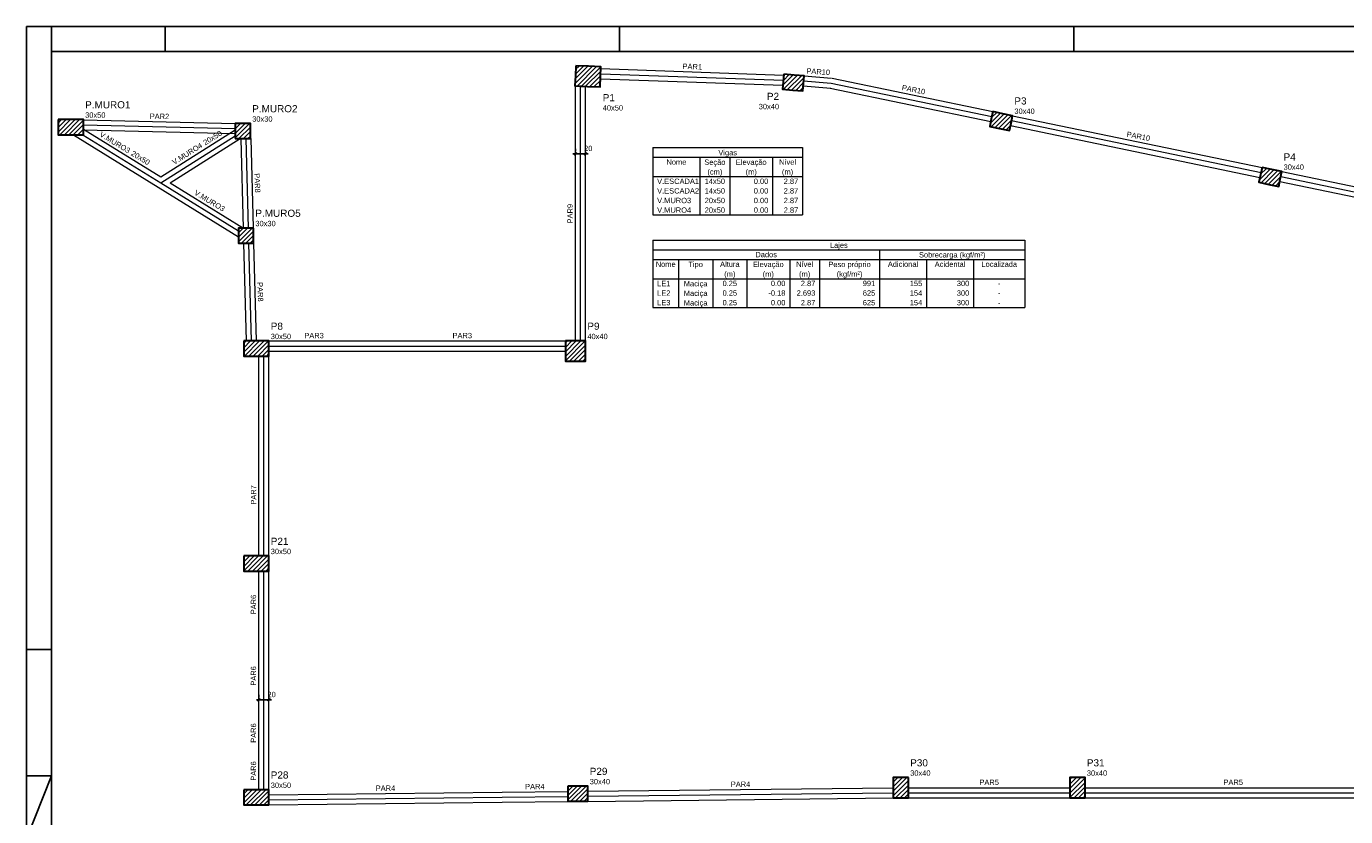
# Model space of a CAD drawing. Header units: millimetres. Extents: x 10 to 1250, y -62 to 528.
# Tile 81 of 256: x 10 to 63, y 161 to 193. Entities that reach past the tile are written whole.
import ezdxf

# ---------------------------------------------------------------- set-up
doc = ezdxf.new("R2010")
doc.units = ezdxf.units.MM
doc.header["$LTSCALE"] = 0.05
for name, color, linetype, lineweight in [('FO-Cotas', 5, 'Continuous', 5), ('FO-Eixos', 5, 'Continuous', 5), ('FO-Hachura pilar que passa', 19, 'Continuous', 5), ('FO-Pilares', 4, 'Continuous', 30), ('FO-Textos das vigas', 7, 'Continuous', 5), ('FO-Textos dos pilares', 7, 'Continuous', 5), ('FO-Vigas', 7, 'Continuous', 5)]:
    doc.layers.add(name, color=color, linetype=linetype, lineweight=lineweight)
doc.layers.add('FOLHA_PADRÃO', color=7, linetype='Continuous')
doc.styles.add('Arial', font='arial.ttf')
doc.styles.get("Standard").update_dxf_attribs({"font": 'arial.ttf'})
doc.dimstyles.new('UM_50.000000', dxfattribs={"dimtxt": 0.18, "dimasz": 0.1, "dimexe": 0.1, "dimexo": 0.2, "dimgap": 0.1, "dimtad": 1, "dimdec": 1, "dimlfac": 50, "dimzin": 0, "dimdsep": 46, "dimtxsty": 'Standard', "dimblk": 'OBLIQUE', "dimcen": 0.09, "dimdle": 0.1, "dimadec": 1, "dimazin": 2, "dimtfac": 1, "dimtdec": 1, "dimtofl": 0, "dimtmove": 0, "dimatfit": 3, "dimldrblk": 'OBLIQUE', "dimfxl": 1, "dimtolj": 1, "dimarcsym": 1})
pattern_1 = [(45, (-0.05173, 336.04575), (-0.08838835, 0.08838835), [])]

# ---------------------------------------------------------------- blocks, each defined once
blk = doc.blocks.new('A1EST. 1500')
at = {"layer": 'FOLHA_PADRÃO', "color": 1, "linetype": 'Continuous'}
for p, q in [((0, 59.4), (0, 0)), ((150.008, 59.4), (0, 59.4)), ((1, 59.4), (1, 58.4)), ((5.5, 59.4), (5.5, 58.4)), ((23.5, 59.4), (23.5, 58.4)), ((41.5, 59.4), (41.5, 58.4))]:
    blk.add_line(p, q, dxfattribs=at)
at = {"layer": 'FOLHA_PADRÃO', "color": 1}
for p, q in [((1, 34.7), (0, 34.7)), ((1, 29.7), (0, 27.2)), ((1, 29.7), (0, 29.7))]:
    blk.add_line(p, q, dxfattribs=at)
at = {"layer": 'FOLHA_PADRÃO', "color": 6, "linetype": 'Continuous'}
blk.add_lwpolyline([(149, 58.4), (149, 1), (1, 1), (1, 58.4), (149, 58.4)], dxfattribs=at)
blk = doc.blocks.new('_Oblique')
at = {"color": 0, "linetype": 'ByBlock', "lineweight": -2}
blk.add_line((-0.5, -0.5), (0.5, 0.5), dxfattribs=at)
blk = doc.blocks.new('*D405')
at = {"layer": 'Defpoints', "color": 0, "transparency": 16777216}
for p in [(19.53, 165.888), (19.93, 165.888), (19.93, 165.888)]:
    blk.add_point(p, dxfattribs=at)
at = {"layer": 'FO-Cotas', "color": 0, "lineweight": -2, "transparency": 16777216}
for p, q in [((19.43, 165.888), (20.03, 165.888)), ((19.53, 166.088), (19.53, 165.988)), ((19.93, 166.088), (19.93, 165.988))]:
    blk.add_line(p, q, dxfattribs=at)
at = {"layer": 'FO-Cotas', "color": 0, "lineweight": -2, "transparency": 16777216, "xscale": 0.1, "yscale": 0.1, "zscale": 0.1, "rotation": 180}
blk.add_blockref('_Oblique', (19.53, 165.888), dxfattribs=at)
at = {"layer": 'FO-Cotas', "color": 0, "lineweight": -2, "transparency": 16777216, "xscale": 0.1, "yscale": 0.1, "zscale": 0.1}
blk.add_blockref('_Oblique', (19.93, 165.888), dxfattribs=at)
at = {"layer": 'FO-Cotas', "transparency": 16777216, "insert": (20.035, 166.1), "char_height": 0.2118, "attachment_point": 5, "rotation": 0.0057, "style": 'Arial'}
blk.add_mtext('\\A1;20', dxfattribs=at)
blk = doc.blocks.new('*D409')
at = {"layer": 'Defpoints', "color": 0, "transparency": 16777216}
for p in [(32.075, 187.534), (32.475, 187.534), (32.475, 187.534)]:
    blk.add_point(p, dxfattribs=at)
at = {"layer": 'FO-Cotas', "color": 0, "lineweight": -2, "transparency": 16777216}
for p, q in [((32.075, 187.734), (32.075, 187.634)), ((32.475, 187.734), (32.475, 187.634)), ((31.975, 187.534), (32.575, 187.534))]:
    blk.add_line(p, q, dxfattribs=at)
at = {"layer": 'FO-Cotas', "color": 0, "lineweight": -2, "transparency": 16777216, "xscale": 0.1, "yscale": 0.1, "zscale": 0.1, "rotation": 180}
blk.add_blockref('_Oblique', (32.075, 187.534), dxfattribs=at)
at = {"layer": 'FO-Cotas', "color": 0, "lineweight": -2, "transparency": 16777216, "xscale": 0.1, "yscale": 0.1, "zscale": 0.1}
blk.add_blockref('_Oblique', (32.475, 187.534), dxfattribs=at)
at = {"layer": 'FO-Cotas', "transparency": 16777216, "insert": (32.58, 187.746), "char_height": 0.2118, "attachment_point": 5, "rotation": 0.0057, "style": 'Arial'}
blk.add_mtext('\\A1;20', dxfattribs=at)

msp = doc.modelspace()

# ---------------------------------------------------------------- hatches: boundary and pattern name
at = {"layer": 'FO-Hachura pilar que passa', "linetype": 'Continuous'}
h = msp.add_hatch(dxfattribs=at)
h.set_pattern_fill('ANSI31', color=256, style=0)
h.set_pattern_definition(pattern_1)
h.paths.add_polyline_path([(32.0846, 191.0232), (32.0699, 190.6235), (32.0553, 190.2237), (32.5549, 190.2054), (33.0546, 190.1871), (33.0693, 190.5868), (33.0839, 190.9866), (32.5843, 191.0049)])
h = msp.add_hatch(dxfattribs=at)
h.set_pattern_fill('ANSI31', color=256, style=0)
h.set_pattern_definition(pattern_1)
h.paths.add_polyline_path([(40.3351, 190.6904), (40.3094, 190.3915), (40.2838, 190.0926), (40.6823, 190.0584), (41.0809, 190.0242), (41.1065, 190.3231), (41.1321, 190.622), (40.7336, 190.6562)])
h = msp.add_hatch(dxfattribs=at)
h.set_pattern_fill('ANSI31', color=256, style=0)
h.set_pattern_definition(pattern_1)
h.paths.add_polyline_path([(11.5746, 188.8902), (11.5746, 188.5902), (11.5746, 188.2902), (12.0746, 188.2902), (12.5746, 188.2902), (12.5746, 188.5902), (12.5746, 188.8902), (12.0746, 188.8902)])
h = msp.add_hatch(dxfattribs=at)
h.set_pattern_fill('ANSI31', color=256, style=0)
h.set_pattern_definition(pattern_1)
h.paths.add_polyline_path([(18.5936, 188.1342), (18.8936, 188.1342), (19.1936, 188.1342), (19.1936, 188.4342), (19.1936, 188.7342), (18.8936, 188.7342), (18.5936, 188.7342), (18.5936, 188.4342)])
h = msp.add_hatch(dxfattribs=at)
h.set_pattern_fill('ANSI31', color=256, style=0)
h.set_pattern_definition(pattern_1)
h.paths.add_polyline_path([(48.6112, 189.2042), (48.5504, 188.9105), (48.4895, 188.6167), (48.8812, 188.5356), (49.2729, 188.4545), (49.3338, 188.7482), (49.3946, 189.042), (49.0029, 189.1231)])
h = msp.add_hatch(dxfattribs=at)
h.set_pattern_fill('ANSI31', color=256, style=0)
h.set_pattern_definition(pattern_1)
h.paths.add_polyline_path([(59.279, 186.9904), (59.2177, 186.6967), (59.1564, 186.4031), (59.5479, 186.3213), (59.9394, 186.2395), (60.0008, 186.5331), (60.0621, 186.8268), (59.6706, 186.9086)])
h = msp.add_hatch(dxfattribs=at)
h.set_pattern_fill('ANSI31', color=256, style=0)
h.set_pattern_definition(pattern_1)
h.paths.add_polyline_path([(19.3192, 184.5906), (19.0192, 184.5906), (18.7192, 184.5906), (18.7192, 184.2906), (18.7192, 183.9906), (19.0192, 183.9906), (19.3192, 183.9906), (19.3192, 184.2906)])
h = msp.add_hatch(dxfattribs=at)
h.set_pattern_fill('ANSI31', color=256, style=0)
h.set_pattern_definition(pattern_1)
h.paths.add_polyline_path([(18.9296, 180.1142), (18.9296, 179.8142), (18.9296, 179.5142), (19.4296, 179.5142), (19.9296, 179.5142), (19.9296, 179.8142), (19.9296, 180.1142), (19.4296, 180.1142)])
h = msp.add_hatch(dxfattribs=at)
h.set_pattern_fill('ANSI31', color=256, style=0)
h.set_pattern_definition(pattern_1)
h.paths.add_polyline_path([(31.6746, 180.1142), (31.6746, 179.7142), (31.6746, 179.3142), (32.0746, 179.3142), (32.4746, 179.3142), (32.4746, 179.7142), (32.4746, 180.1142), (32.0746, 180.1142)])
h = msp.add_hatch(dxfattribs=at)
h.set_pattern_fill('ANSI31', color=256, style=0)
h.set_pattern_definition(pattern_1)
h.paths.add_polyline_path([(18.9296, 171.5922), (18.9296, 171.2922), (18.9296, 170.9922), (19.4296, 170.9922), (19.9296, 170.9922), (19.9296, 171.2922), (19.9296, 171.5922), (19.4296, 171.5922)])
h = msp.add_hatch(dxfattribs=at)
h.set_pattern_fill('ANSI31', color=256, style=0)
h.set_pattern_definition(pattern_1)
h.paths.add_polyline_path([(45.2666, 162.8082), (44.9666, 162.8082), (44.6666, 162.8082), (44.6666, 162.4082), (44.6666, 162.0082), (44.9666, 162.0082), (45.2666, 162.0082), (45.2666, 162.4082)])
h = msp.add_hatch(dxfattribs=at)
h.set_pattern_fill('ANSI31', color=256, style=0)
h.set_pattern_definition(pattern_1)
h.paths.add_polyline_path([(51.6666, 162.0082), (51.9666, 162.0082), (52.2666, 162.0082), (52.2666, 162.4082), (52.2666, 162.8082), (51.9666, 162.8082), (51.6666, 162.8082), (51.6666, 162.4082)])
h = msp.add_hatch(dxfattribs=at)
h.set_pattern_fill('ANSI31', color=256, style=0)
h.set_pattern_definition(pattern_1)
h.paths.add_polyline_path([(18.9296, 162.3262), (18.9296, 162.0262), (18.9296, 161.7262), (19.4296, 161.7262), (19.9296, 161.7262), (19.9296, 162.0262), (19.9296, 162.3262), (19.4296, 162.3262)])
h = msp.add_hatch(dxfattribs=at)
h.set_pattern_fill('ANSI31', color=256, style=0)
h.set_pattern_definition(pattern_1)
h.paths.add_polyline_path([(31.7686, 162.4702), (31.7686, 162.1702), (31.7686, 161.8702), (32.1686, 161.8702), (32.5686, 161.8702), (32.5686, 162.1702), (32.5686, 162.4702), (32.1686, 162.4702)])

# ---------------------------------------------------------------- linework, layer by layer
at = {"layer": 'FO-Eixos'}
for p, q in [((33.0738, 190.7086), (40.3146, 190.4518)), ((41.1152, 190.4234), (42.206, 190.3314)), ((42.206, 190.3314), (48.571, 189.0098)), ((32.2746, 180.1142), (32.2746, 190.2156)), ((49.3542, 188.8472), (59.2382, 186.7948)), ((12.5592, 188.2902), (15.6392, 186.3834)), ((12.5746, 188.6804), (18.5936, 188.534)), ((15.6392, 186.3834), (18.5936, 188.2452)), ((19.0096, 188.1342), (19.1044, 184.5906)), ((60.0214, 186.6322), (66.6346, 185.259)), ((15.6392, 186.3834), (18.7192, 184.4764)), ((19.1204, 183.9906), (19.2242, 180.1142)), ((19.9296, 179.9142), (23.5046, 179.9142)), ((23.5046, 179.9142), (31.6746, 179.9142)), ((19.7296, 171.5922), (19.7296, 179.5142)), ((19.7296, 168.3432), (19.7296, 170.9922)), ((19.7296, 165.3342), (19.7296, 168.3432)), ((19.7296, 163.8138), (19.7296, 165.3342)), ((19.7296, 162.3262), (19.7296, 163.8138)), ((29.1666, 162.029), (31.7686, 162.058)), ((32.5686, 162.0668), (44.6666, 162.2016)), ((45.2666, 162.2082), (51.6666, 162.2082)), ((52.2666, 162.2082), (64.0066, 162.2082)), ((19.9296, 161.9262), (29.1666, 162.029))]:
    msp.add_line(p, q, dxfattribs=at)
at = {"layer": 'FO-Pilares'}
for points in [[(32.0846, 191.0232), (32.0699, 190.6235), (32.0553, 190.2237), (32.5549, 190.2054), (33.0546, 190.1871), (33.0693, 190.5868), (33.0839, 190.9866), (32.5843, 191.0049), (32.0846, 191.0232)], [(40.3351, 190.6904), (40.3094, 190.3915), (40.2838, 190.0926), (40.6823, 190.0584), (41.0809, 190.0242), (41.1065, 190.3231), (41.1321, 190.622), (40.7336, 190.6562), (40.3351, 190.6904)], [(11.5746, 188.8902), (11.5746, 188.5902), (11.5746, 188.2902), (12.0746, 188.2902), (12.5746, 188.2902), (12.5746, 188.5902), (12.5746, 188.8902), (12.0746, 188.8902), (11.5746, 188.8902)], [(18.5936, 188.1342), (18.8936, 188.1342), (19.1936, 188.1342), (19.1936, 188.4342), (19.1936, 188.7342), (18.8936, 188.7342), (18.5936, 188.7342), (18.5936, 188.4342), (18.5936, 188.1342)], [(48.6112, 189.2042), (48.5504, 188.9105), (48.4895, 188.6167), (48.8812, 188.5356), (49.2729, 188.4545), (49.3338, 188.7482), (49.3946, 189.042), (49.0029, 189.1231), (48.6112, 189.2042)], [(59.279, 186.9904), (59.2177, 186.6967), (59.1564, 186.4031), (59.5479, 186.3213), (59.9394, 186.2395), (60.0008, 186.5331), (60.0621, 186.8268), (59.6706, 186.9086), (59.279, 186.9904)], [(19.3192, 184.5906), (19.0192, 184.5906), (18.7192, 184.5906), (18.7192, 184.2906), (18.7192, 183.9906), (19.0192, 183.9906), (19.3192, 183.9906), (19.3192, 184.2906), (19.3192, 184.5906)], [(18.9296, 180.1142), (18.9296, 179.8142), (18.9296, 179.5142), (19.4296, 179.5142), (19.9296, 179.5142), (19.9296, 179.8142), (19.9296, 180.1142), (19.4296, 180.1142), (18.9296, 180.1142)], [(31.6746, 180.1142), (31.6746, 179.7142), (31.6746, 179.3142), (32.0746, 179.3142), (32.4746, 179.3142), (32.4746, 179.7142), (32.4746, 180.1142), (32.0746, 180.1142), (31.6746, 180.1142)], [(18.9296, 171.5922), (18.9296, 171.2922), (18.9296, 170.9922), (19.4296, 170.9922), (19.9296, 170.9922), (19.9296, 171.2922), (19.9296, 171.5922), (19.4296, 171.5922), (18.9296, 171.5922)], [(45.2666, 162.8082), (44.9666, 162.8082), (44.6666, 162.8082), (44.6666, 162.4082), (44.6666, 162.0082), (44.9666, 162.0082), (45.2666, 162.0082), (45.2666, 162.4082), (45.2666, 162.8082)], [(51.6666, 162.0082), (51.9666, 162.0082), (52.2666, 162.0082), (52.2666, 162.4082), (52.2666, 162.8082), (51.9666, 162.8082), (51.6666, 162.8082), (51.6666, 162.4082), (51.6666, 162.0082)], [(18.9296, 162.3262), (18.9296, 162.0262), (18.9296, 161.7262), (19.4296, 161.7262), (19.9296, 161.7262), (19.9296, 162.0262), (19.9296, 162.3262), (19.4296, 162.3262), (18.9296, 162.3262)], [(31.7686, 162.4702), (31.7686, 162.1702), (31.7686, 161.8702), (32.1686, 161.8702), (32.5686, 161.8702), (32.5686, 162.1702), (32.5686, 162.4702), (32.1686, 162.4702), (31.7686, 162.4702)]]:
    msp.add_lwpolyline(points, close=True, dxfattribs=at)
at = {"layer": 'FO-Textos das vigas'}
for p, q in [((35.1406, 187.7769), (41.071, 187.7769)), ((35.1406, 187.7769), (35.1406, 185.1083)), ((41.071, 187.7769), (41.071, 185.1083)), ((35.1406, 187.3957), (41.071, 187.3957)), ((37.0045, 187.3957), (37.0045, 185.1083)), ((38.1905, 187.3957), (38.1905, 185.1083)), ((39.8849, 187.3957), (39.8849, 185.1083)), ((35.1406, 186.6332), (41.071, 186.6332)), ((35.1406, 185.1083), (41.071, 185.1083)), ((35.1406, 184.1083), (49.8819, 184.1083)), ((35.1406, 184.1083), (35.1406, 183.727)), ((49.8819, 184.1083), (49.8819, 183.727)), ((35.1406, 183.727), (49.8819, 183.727)), ((35.1406, 183.727), (49.8819, 183.727)), ((35.1406, 183.727), (35.1406, 181.4396)), ((44.1209, 183.727), (44.1209, 183.3458)), ((49.8819, 183.727), (49.8819, 181.4396)), ((35.1406, 183.3458), (49.8819, 183.3458)), ((36.1573, 183.3458), (36.1573, 181.4396)), ((37.5128, 183.3458), (37.5128, 181.4396)), ((38.8683, 183.3458), (38.8683, 181.4396)), ((40.5627, 183.3458), (40.5627, 181.4396)), ((41.7488, 183.3458), (41.7488, 181.4396)), ((44.1209, 183.3458), (44.1209, 181.4396)), ((45.9848, 183.3458), (45.9848, 181.4396)), ((47.8486, 183.3458), (47.8486, 181.4396)), ((35.1406, 182.5833), (49.8819, 182.5833)), ((35.1406, 181.4396), (49.8819, 181.4396))]:
    msp.add_line(p, q, dxfattribs=at)
at = {"layer": 'FO-Vigas'}
for p, q in [((33.0811, 190.9085), (40.3217, 190.6517)), ((33.0664, 190.5087), (40.2975, 190.2523)), ((41.1322, 190.6227), (42.2228, 190.5307)), ((42.2467, 190.5272), (48.6115, 189.2057)), ((32.0746, 180.1142), (32.0746, 190.2156)), ((32.4746, 180.1142), (32.4746, 190.2084)), ((41.098, 190.2241), (42.1892, 190.1321)), ((42.1653, 190.1356), (48.5303, 188.814)), ((12.5795, 188.8803), (18.5936, 188.7341)), ((49.3948, 189.043), (59.2789, 186.9906)), ((12.1792, 188.2902), (15.5339, 186.2134)), ((12.5746, 188.5159), (15.6383, 186.6192)), ((12.5746, 188.4803), (18.5887, 188.3341)), ((15.6383, 186.6192), (18.5936, 188.4816)), ((49.3137, 188.6514), (59.1973, 186.599)), ((16.0167, 186.3849), (18.7926, 188.1342)), ((18.8097, 188.1289), (18.9043, 184.5906)), ((19.2095, 188.1396), (19.3043, 184.596)), ((60.0624, 186.828), (66.6753, 185.4548)), ((15.5339, 186.2134), (18.7192, 184.2412)), ((16.0167, 186.3849), (18.9147, 184.5906)), ((59.9806, 186.4364), (66.5939, 185.0632)), ((18.9205, 183.9853), (19.0241, 180.1142)), ((19.3205, 183.9906), (19.4241, 180.1196)), ((19.9296, 180.1142), (23.5046, 180.1142)), ((23.5046, 180.1142), (31.6746, 180.1142)), ((19.5296, 171.5922), (19.5296, 179.5142)), ((19.9296, 179.7142), (23.5046, 179.7142)), ((19.9296, 171.5922), (19.9296, 179.5142)), ((23.5046, 179.7142), (31.6746, 179.7142)), ((19.5296, 168.3432), (19.5296, 170.9922)), ((19.9296, 168.3432), (19.9296, 170.9922)), ((19.5296, 165.3342), (19.5296, 168.3432)), ((19.9296, 165.3342), (19.9296, 168.3432)), ((19.5296, 163.8138), (19.5296, 165.3342)), ((19.9296, 163.8138), (19.9296, 165.3342)), ((19.5296, 162.3262), (19.5296, 163.8138)), ((19.9296, 162.3262), (19.9296, 163.8138)), ((19.9296, 162.1262), (29.1644, 162.229)), ((29.1644, 162.229), (31.7664, 162.258)), ((32.5686, 162.2668), (44.6644, 162.4016)), ((45.2666, 162.4082), (51.6666, 162.4082)), ((52.2666, 162.4082), (64.0066, 162.4082)), ((19.9307, 161.7262), (29.1688, 161.829)), ((19.9318, 161.7262), (19.9307, 161.7262)), ((29.1688, 161.829), (31.7708, 161.858)), ((32.5708, 161.8668), (44.6688, 162.0016)), ((45.2666, 162.0082), (51.6666, 162.0082)), ((52.2666, 162.0082), (64.0066, 162.0082))]:
    msp.add_line(p, q, dxfattribs=at)

# ---------------------------------------------------------------- block references
msp.add_blockref('A1EST. 1500', (10.3174, 133.1843))

# ---------------------------------------------------------------- texts
at = {"layer": 'FO-Textos das vigas', "linetype": 'Continuous', "char_height": 0.2118, "line_spacing_factor": 0.798, "style": 'Arial'}
for s, insert, attachment_point, rotation in [('PAR1', (36.6999, 190.8861), 8, 358), ('PAR10', (41.6864, 190.6822), 8, 356), ('PAR10', (45.4506, 189.9701), 8, 349), ('PAR2', (15.5891, 188.9131), 8, 359), ('V.MURO3', (14.3481, 187.5425), 9, 329), ('20x50', (17.4095, 187.8606), 7, 32), ('PAR10', (54.3583, 188.1205), 8, 349), ('20x50', (14.4382, 187.4867), 7, 329), ('V.MURO4', (17.32, 187.8042), 9, 32), ('PAR8', (19.3627, 186.3733), 8, 272), ('V.MURO3', (17.5214, 185.5778), 8, 329), ('PAR9', (31.9687, 185.1613), 8, 90), ('PAR8', (19.4782, 182.0579), 8, 272), ('PAR7', (19.4237, 174.0127), 8, 90), ('PAR6', (19.4237, 169.6677), 8, 90), ('PAR6', (19.4237, 166.8387), 8, 90), ('PAR6', (19.4237, 164.574), 8, 90), ('PAR6', (19.4237, 163.07), 8, 90)]:
    msp.add_mtext(s, dxfattribs=dict(at, insert=insert, attachment_point=attachment_point, rotation=rotation))
for s, insert, attachment_point in [('Vigas', (38.106, 187.4105), 8), ('Nome', (36.0725, 187.0992), 8), ('Seção', (37.598, 187.0295), 8), ('Elevação', (39.038, 187.0295), 8), ('Nível', (40.478, 187.0992), 8), ('V.ESCADA1', (35.3101, 186.3367), 7), ('14x50', (37.5975, 186.3367), 8), ('(cm)', (37.598, 186.6485), 8), ('(m)', (39.038, 186.6485), 8), ('0.00', (39.7155, 186.3367), 9), ('(m)', (40.478, 186.6485), 8), ('2.87', (40.9016, 186.3367), 9), ('V.ESCADA2', (35.3101, 185.9555), 7), ('14x50', (37.5975, 185.9555), 8), ('0.00', (39.7155, 185.9555), 9), ('2.87', (40.9016, 185.9555), 9), ('V.MURO3', (35.3101, 185.5742), 7), ('20x50', (37.5975, 185.5742), 8), ('0.00', (39.7155, 185.5742), 9), ('2.87', (40.9016, 185.5742), 9), ('V.MURO4', (35.3101, 185.193), 7), ('20x50', (37.5975, 185.193), 8), ('0.00', (39.7155, 185.193), 9), ('2.87', (40.9016, 185.193), 9), ('Lajes', (42.511, 183.7415), 8), ('Dados', (39.6308, 183.4305), 8), ('Sobrecarga (kgf/m²)', (47.001, 183.3605), 8), ('Nome', (35.6489, 183.0493), 8), ('Tipo', (36.835, 182.9795), 8), ('Altura', (38.1905, 183.0493), 8), ('Elevação', (39.716, 182.9795), 8), ('Nível', (41.1557, 183.0493), 8), ('Peso próprio', (42.935, 182.9795), 8), ('Adicional', (45.0529, 183.0493), 8), ('Acidental', (46.9167, 183.0493), 8), ('Localizada', (48.8653, 183.0493), 8), ('LE1', (35.3101, 182.2868), 7), ('Maciça', (36.835, 182.2165), 8), ('0.25', (38.1905, 182.2868), 8), ('(m)', (38.191, 182.5985), 8), ('(m)', (39.716, 182.5985), 8), ('0.00', (40.3933, 182.2868), 9), ('(m)', (41.156, 182.5985), 8), ('2.87', (41.5793, 182.2868), 9), ('(kgf/m²)', (42.935, 182.5985), 8), ('991', (43.9515, 182.2868), 9), ('155', (45.8153, 182.2868), 9), ('300', (47.6792, 182.2868), 9), ('-', (48.8653, 182.2868), 8), ('LE2', (35.3101, 181.9055), 7), ('Maciça', (36.835, 181.8355), 8), ('0.25', (38.1905, 181.9055), 8), ('-0.18', (40.3933, 181.9055), 9), ('2.693', (41.5793, 181.9055), 9), ('625', (43.9515, 181.9055), 9), ('154', (45.8153, 181.9055), 9), ('300', (47.6792, 181.9055), 9), ('-', (48.8653, 181.9055), 8), ('LE3', (35.3101, 181.5243), 7), ('Maciça', (36.835, 181.4545), 8), ('0.25', (38.1905, 181.5243), 8), ('0.00', (40.3933, 181.5243), 9), ('2.87', (41.5793, 181.5243), 9), ('625', (43.9515, 181.5243), 9), ('154', (45.8153, 181.5243), 9), ('300', (47.6792, 181.5243), 9), ('-', (48.8653, 181.5243), 8), ('PAR3', (21.7171, 180.2201), 8), ('PAR3', (27.5896, 180.2201), 8), ('PAR4', (30.4642, 162.3494), 8), ('PAR4', (38.6153, 162.4401), 8), ('PAR5', (48.4666, 162.5141), 8), ('PAR5', (58.1366, 162.5141), 8), ('PAR4', (24.5458, 162.2835), 8)]:
    msp.add_mtext(s, dxfattribs=dict(at, insert=insert, attachment_point=attachment_point))
at = {"layer": 'FO-Textos dos pilares', "linetype": 'Continuous', "line_spacing_factor": 0.798, "style": 'Arial'}
for s, insert, char_height, attachment_point in [('P1', (33.1545, 189.617), 0.2824, 7), ('P2', (40.1424, 189.6686), 0.2824, 9), ('P3', (49.4652, 189.4833), 0.2824, 7), ('30x50', (12.6452, 188.9608), 0.2118, 7), ('P.MURO1', (12.6452, 189.3315), 0.2824, 7), ('P.MURO2', (19.2642, 189.1755), 0.2824, 7), ('40x50', (33.1545, 189.2464), 0.2118, 7), ('30x40', (40.1424, 189.298), 0.2118, 9), ('30x40', (49.4652, 189.1126), 0.2118, 7), ('30x30', (19.2642, 188.8048), 0.2118, 7), ('30x40', (60.1327, 186.8974), 0.2118, 7), ('P4', (60.1327, 187.2681), 0.2824, 7), ('P.MURO5', (19.3898, 185.0319), 0.2824, 7), ('30x30', (19.3898, 184.6612), 0.2118, 7), ('P8', (20.0002, 180.5555), 0.2824, 7), ('P9', (32.5452, 180.5555), 0.2824, 7), ('30x50', (20.0002, 180.1848), 0.2118, 7), ('40x40', (32.5452, 180.1848), 0.2118, 7), ('P21', (20.0002, 172.0335), 0.2824, 7), ('30x50', (20.0002, 171.6628), 0.2118, 7), ('P30', (45.3372, 163.2495), 0.2824, 7), ('P31', (52.3372, 163.2495), 0.2824, 7), ('P28', (20.0002, 162.7675), 0.2824, 7), ('P29', (32.6392, 162.9115), 0.2824, 7), ('30x40', (45.3372, 162.8788), 0.2118, 7), ('30x40', (52.3372, 162.8788), 0.2118, 7), ('30x50', (20.0002, 162.3968), 0.2118, 7), ('30x40', (32.6392, 162.5408), 0.2118, 7)]:
    msp.add_mtext(s, dxfattribs=dict(at, insert=insert, char_height=char_height, attachment_point=attachment_point))

# ---------------------------------------------------------------- dimensions: what is measured, and where the dimension line sits
at = {"layer": 'FO-Cotas'}
for base, p1, p2, picture, middle in [((32.4746, 187.5342), (32.0746, 187.5342), (32.4746, 187.5342), '*D409', (32.5805, 187.746)), ((19.9296, 165.8882), (19.5296, 165.8882), (19.9296, 165.8882), '*D405', (20.0355, 166.1))]:
    dim = msp.add_linear_dim(base=base, p1=p1, p2=p2, dimstyle='UM_50.000000', override={"dimtxt": 0.2118, "dimasz": 0.1, "dimexe": 0.1, "dimexo": 0.2, "dimtad": 1, "dimtih": 0, "dimtoh": 0, "dimdec": 1, "dimlfac": 50, "dimzin": 8, "dimtxsty": 'Arial', "dimblk": 'Oblique', "dimblk1": 'Oblique', "dimblk2": 'Oblique', "dimsah": 1, "dimdle": 0.1, "dimse1": 0, "dimse2": 0, "dimclrt": 256, "dimadec": 1, "dimazin": 3, "dimtmove": 2, "dimldrblk": 'Oblique'}, dxfattribs=at)
    dim.commit()
    dim.dimension.update_dxf_attribs({"geometry": picture, "text_midpoint": middle, "dimtype": 160, "text_rotation": 0.00573})

doc.saveas('drawing.dxf')
